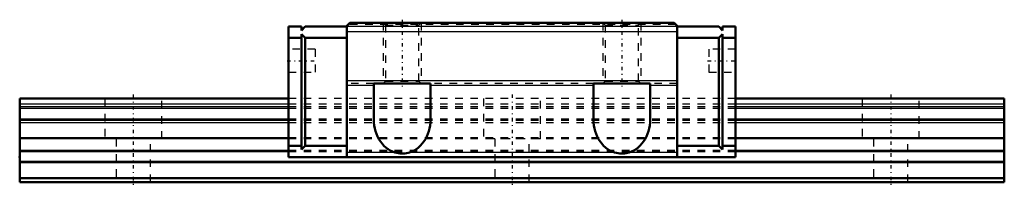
# Model space of a CAD drawing. Header units: millimetres. Extents: x -15 to 115, y -1 to 21.
import ezdxf

# ---------------------------------------------------------------- set-up
doc = ezdxf.new("R2010")
doc.units = ezdxf.units.MM
doc.linetypes.add('Center', pattern=[1.5, 0.45, -0.5, 0.05, -0.5])
doc.linetypes.add('Dashed', pattern=[2, 1, -1])
for name, color, linetype, lineweight in [('2d ConnectionPoints', 7, 'Continuous', 50), ('AM_0', 7, 'Continuous', 50), ('AM_4', 3, 'Continuous', 25), ('AM_5', 3, 'Continuous', 25), ('AM_7', 7, 'Center', 25), ('AM_9', 6, 'Dashed', 25)]:
    doc.layers.add(name, color=color, linetype=linetype, lineweight=lineweight)

# ---------------------------------------------------------------- blocks, each defined once
blk = doc.blocks.new('1_SHW21CASS1_Slide12_50_0_in_SHW21CA1SS130LG150W3550001_0')
at = {"layer": 'AM_0'}
for p, q in [((28.2, 20.6), (28.6, 21)), ((71.4, 21), (28.6, 21)), ((71.4, 21), (71.8, 20.6)), ((20.5, 20.5), (20.5, 3.3)), ((22.2, 20.5), (20.5, 20.5)), ((22.2, 20), (22.7, 20.5)), ((22.2, 20.5), (22.2, 20)), ((22.7, 19), (22.2, 19.5)), ((22.2, 19.5), (22.2, 4.3)), ((28.2, 20.5), (22.7, 20.5)), ((28.2, 20.6), (28.2, 3.3)), ((71.8, 20.6), (71.8, 3.3)), ((71.8, 20.5), (77.3, 20.5)), ((77.8, 20), (77.3, 20.5)), ((77.3, 19), (77.8, 19.5)), ((77.8, 20.5), (79.5, 20.5)), ((77.8, 20.5), (77.8, 20)), ((77.8, 19.5), (77.8, 4.3)), ((79.5, 20.5), (79.5, 3.3)), ((22.2, 19), (20.5, 19)), ((22.7, 19), (22.7, 4.8)), ((28.2, 19), (22.7, 19)), ((71.8, 19), (77.3, 19)), ((77.3, 19), (77.3, 4.8)), ((77.8, 19), (79.5, 19)), ((31.75, 8.23), (31.75, 13)), ((31.75, 13), (39.25, 13)), ((39.25, 13), (39.25, 8.23)), ((60.75, 8.23), (60.75, 13)), ((60.75, 13), (68.25, 13)), ((68.25, 13), (68.25, 8.23)), ((22.2, 4.8), (20.5, 4.8)), ((22.2, 4.3), (22.7, 4.8)), ((28.2, 4.8), (22.7, 4.8)), ((71.8, 4.8), (77.3, 4.8)), ((77.8, 4.3), (77.3, 4.8)), ((77.8, 4.8), (79.5, 4.8)), ((20.5, 3.3), (79.5, 3.3))]:
    blk.add_line(p, q, dxfattribs=at)
for points in [[(34.54, 3.91), (34.22, 4.03), (33.92, 4.18), (33.63, 4.36), (33.35, 4.57), (33.09, 4.8), (32.85, 5.07), (32.63, 5.35), (32.43, 5.66), (32.26, 5.99), (32.1, 6.34), (31.98, 6.7), (31.88, 7.07), (31.81, 7.45), (31.76, 7.84), (31.75, 8.23), (31.75, 8.23)], [(39.25, 8.23), (39.24, 7.84), (39.19, 7.46), (39.12, 7.08), (39.02, 6.7), (38.9, 6.34), (38.75, 6), (38.57, 5.67), (38.37, 5.36), (38.15, 5.07), (37.91, 4.81), (37.65, 4.57), (37.37, 4.36), (37.08, 4.18), (36.78, 4.03), (36.47, 3.92), (36.46, 3.91)], [(63.54, 3.91), (63.22, 4.03), (62.92, 4.18), (62.63, 4.36), (62.35, 4.57), (62.09, 4.8), (61.85, 5.07), (61.63, 5.35), (61.43, 5.66), (61.26, 5.99), (61.1, 6.34), (60.98, 6.7), (60.88, 7.07), (60.81, 7.45), (60.76, 7.84), (60.75, 8.23), (60.75, 8.23)], [(68.25, 8.23), (68.24, 7.84), (68.19, 7.46), (68.12, 7.08), (68.02, 6.7), (67.9, 6.34), (67.75, 6), (67.57, 5.67), (67.37, 5.36), (67.15, 5.07), (66.91, 4.81), (66.65, 4.57), (66.38, 4.36), (66.08, 4.18), (65.78, 4.03), (65.47, 3.92), (65.46, 3.91)], [(36.46, 3.91), (36.27, 3.86), (36.06, 3.82), (35.85, 3.79), (35.64, 3.78), (35.22, 3.79), (35.01, 3.81), (34.8, 3.85), (34.54, 3.91)], [(65.46, 3.91), (65.27, 3.86), (65.06, 3.82), (64.85, 3.79), (64.64, 3.78), (64.22, 3.79), (64.01, 3.81), (63.8, 3.85), (63.54, 3.91)]]:
    blk.add_lwpolyline(points, dxfattribs=at)
at = {"layer": 'AM_4'}
for p, q in [((71.8, 20.49), (28.2, 20.49)), ((71.8, 19.79), (28.2, 19.79)), ((71.8, 13.36), (28.2, 13.36)), ((31.75, 12.72), (28.2, 12.72)), ((60.75, 12.72), (39.25, 12.72)), ((71.8, 12.72), (68.25, 12.72)), ((34.54, 3.91), (28.2, 3.91)), ((63.54, 3.91), (36.46, 3.91)), ((71.8, 3.91), (65.46, 3.91))]:
    blk.add_line(p, q, dxfattribs=at)
at = {"layer": 'AM_5', "linetype": 'Dashed'}
for p, q in [((33, 21), (33, 13)), ((38, 21), (38, 13)), ((62, 21), (62, 13)), ((67, 21), (67, 13))]:
    blk.add_line(p, q, dxfattribs=at)
at = {"layer": 'AM_7'}
for p, q in [((35.5, 21.4), (35.5, 12.6)), ((64.5, 21.4), (64.5, 12.6)), ((20.32, 16), (24.18, 16)), ((75.83, 16), (79.67, 16))]:
    blk.add_line(p, q, dxfattribs=at)
at = {"layer": 'AM_9'}
for p, q in [((33, 21), (33.3, 20.7)), ((37.7, 20.7), (38, 21)), ((62, 21), (62.3, 20.7)), ((66.7, 20.7), (67, 21)), ((71.8, 20.5), (28.2, 20.5)), ((71.61, 20.79), (28.39, 20.79)), ((33.3, 20.7), (33.3, 13.3)), ((33.3, 20.7), (37.7, 20.7)), ((37.7, 13.3), (37.7, 20.7)), ((62.3, 20.7), (62.3, 13.3)), ((62.3, 20.7), (66.7, 20.7)), ((66.7, 13.3), (66.7, 20.7)), ((24, 17.5), (20.5, 17.5)), ((24, 17.5), (24, 14.5)), ((79.5, 17.5), (76, 17.5)), ((76, 17.5), (76, 14.5)), ((20.5, 14.5), (24, 14.5)), ((76, 14.5), (79.5, 14.5)), ((31.75, 13), (28.2, 13)), ((33.3, 13.3), (33, 13)), ((33.3, 13.3), (37.7, 13.3)), ((38, 13), (37.7, 13.3)), ((60.75, 13), (39.25, 13)), ((62.3, 13.3), (62, 13)), ((62.3, 13.3), (66.7, 13.3)), ((67, 13), (66.7, 13.3)), ((71.8, 13), (68.25, 13)), ((79.5, 11), (20.5, 11)), ((79.5, 10.28), (20.5, 10.28)), ((79.5, 9.9), (20.5, 9.9)), ((79.5, 9.71), (20.5, 9.71)), ((79.5, 8.29), (20.5, 8.29)), ((79.5, 8.1), (20.5, 8.1)), ((79.5, 7.8), (20.5, 7.8)), ((79.5, 5.84), (20.5, 5.84)), ((79.5, 5.71), (20.5, 5.71)), ((79.5, 4.15), (20.5, 4.15)), ((79.5, 3.98), (20.5, 3.98))]:
    blk.add_line(p, q, dxfattribs=at)
blk = doc.blocks.new('2_SHW21CA13015_Track_0_in_SHW21CA1SS130LG150W3550001_0')
at = {"layer": 'AM_0'}
for p, q in [((20.5, 11), (-15, 11)), ((-15, 11), (-15, 0)), ((115, 11), (79.5, 11)), ((115, 11), (115, 0)), ((115, 0.5), (-15, 0.5)), ((115, 0), (-15, 0))]:
    blk.add_line(p, q, dxfattribs=at)
at = {"layer": 'AM_4'}
for p, q in [((20.5, 10.28), (-15, 10.28)), ((20.5, 9.9), (-15, 9.9)), ((20.5, 9.71), (-15, 9.71)), ((115, 10.28), (79.5, 10.28)), ((115, 9.9), (79.5, 9.9)), ((115, 9.71), (79.5, 9.71)), ((20.5, 8.29), (-15, 8.29)), ((20.5, 8.1), (-15, 8.1)), ((115, 8.29), (79.5, 8.29)), ((115, 8.1), (79.5, 8.1)), ((20.5, 7.8), (-15, 7.8)), ((115, 7.8), (79.5, 7.8)), ((20.5, 5.84), (-15, 5.84)), ((20.5, 5.71), (-15, 5.71)), ((115, 5.84), (79.5, 5.84)), ((115, 5.71), (79.5, 5.71)), ((20.5, 4.15), (-15, 4.15)), ((20.5, 3.98), (-15, 3.98)), ((115, 4.15), (79.5, 4.15)), ((115, 3.98), (79.5, 3.98)), ((115, 2.71), (-15, 2.71)), ((115, 2.54), (-15, 2.54))]:
    blk.add_line(p, q, dxfattribs=at)
at = {"layer": 'AM_7'}
for p, q in [((0, 11.55), (0, -0.55)), ((50, 11.55), (50, -0.55)), ((100, 11.55), (100, -0.55))]:
    blk.add_line(p, q, dxfattribs=at)
at = {"layer": 'AM_9'}
for p, q in [((-3.75, 11), (-3.75, 5.7)), ((3.75, 5.7), (3.75, 11)), ((79.5, 11), (20.5, 11)), ((46.25, 11), (46.25, 5.7)), ((53.75, 5.7), (53.75, 11)), ((96.25, 11), (96.25, 5.7)), ((103.75, 5.7), (103.75, 11)), ((79.5, 10.28), (20.5, 10.28)), ((79.5, 9.9), (20.5, 9.9)), ((79.5, 9.71), (20.5, 9.71)), ((79.5, 8.29), (20.5, 8.29)), ((79.5, 8.1), (20.5, 8.1)), ((79.5, 7.8), (20.5, 7.8)), ((3.75, 5.7), (-3.75, 5.7)), ((-2.25, 5.7), (-2.25, 0)), ((2.25, 0), (2.25, 5.7)), ((79.5, 5.84), (20.5, 5.84)), ((79.5, 5.71), (20.5, 5.71)), ((53.75, 5.7), (46.25, 5.7)), ((47.75, 5.7), (47.75, 0)), ((52.25, 0), (52.25, 5.7)), ((103.75, 5.7), (96.25, 5.7)), ((97.75, 5.7), (97.75, 0)), ((102.25, 0), (102.25, 5.7)), ((79.5, 4.15), (20.5, 4.15)), ((79.5, 3.98), (20.5, 3.98))]:
    blk.add_line(p, q, dxfattribs=at)

msp = doc.modelspace()

# ---------------------------------------------------------------- linework, layer by layer
at = {"layer": '2d ConnectionPoints'}
for p in [(-15, 3.3), (0, 0), (0, 0)]:
    msp.add_point(p, dxfattribs=at)

# ---------------------------------------------------------------- block references
for name in ['1_SHW21CASS1_Slide12_50_0_in_SHW21CA1SS130LG150W3550001_0', '2_SHW21CA13015_Track_0_in_SHW21CA1SS130LG150W3550001_0']:
    msp.add_blockref(name, (0, 0))

doc.saveas('drawing.dxf')
